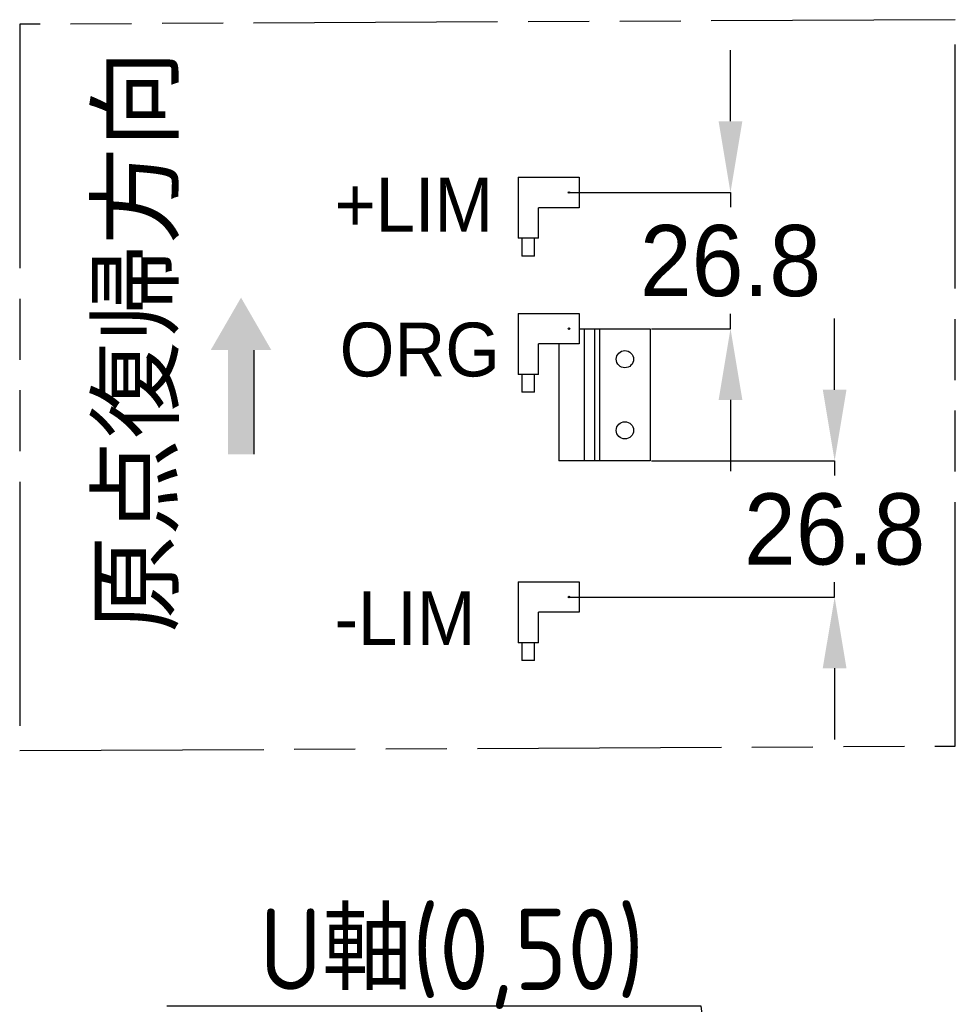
# Model space of a CAD drawing. Header units: millimetres. Extents: x 28 to 428, y 52 to 282.
# Tile 9 of 18: x 81 to 127, y 233 to 282. Entities that reach past the tile are written whole.
import ezdxf
from ezdxf import colors
from ezdxf.entities.mleader import LeaderData, LeaderLine
from ezdxf.math import Vec2, Vec3

# ---------------------------------------------------------------- set-up
doc = ezdxf.new("R2010")
doc.units = ezdxf.units.MM
doc.header["$PDSIZE"] = -1
doc.linetypes.add('AM_ISO09W050', pattern=[22.5, 12, -1.5, 3, -1.5, 3, -1.5])
doc.layers.add('AM_11', color=3, linetype='AM_ISO09W050', lineweight=25)
doc.layers.add('SLD-0', color=7, linetype='Continuous')
doc.styles.add('SLDTEXTSTYLE1', font='HGPGothicM.ttf', dxfattribs={"bigfont": 'bigfont'})
doc.styles.add('SLDTEXTSTYLE3', font='HGPGothicM.ttf')
doc.styles.get("Standard").update_dxf_attribs({"font": 'HGPGothicM.ttf'})
doc.dimstyles.new('SLDDIMSTYLE4', dxfattribs={"dimtxt": 3.5, "dimasz": 3.5, "dimexe": 0, "dimexo": 0.0625, "dimgap": 0.875, "dimtad": 0, "dimtih": 1, "dimtoh": 1, "dimdec": 3, "dimlfac": 4, "dimrnd": 1e-09, "dimzin": 12, "dimdsep": 46, "dimtxsty": 'SLDTEXTSTYLE3', "dimsah": 1, "dimcen": 0.09, "dimadec": 0, "dimazin": 3, "dimtfac": 1, "dimtdec": 3, "dimtmove": 0, "dimatfit": 0, "dimfxl": 1, "dimfrac": 2, "dimtolj": 1, "dimtzin": 12, "dimarcsym": 0})

# ---------------------------------------------------------------- blocks, each defined once
blk = doc.blocks.new('_D_9')
at = {"layer": 'Defpoints', "color": 0, "transparency": 16777216}
for p in [(107.944, 273.327), (115.886, 273.327), (111.944, 266.627)]:
    blk.add_point(p, dxfattribs=at)
at = {"layer": 'SLD-0', "color": 0, "lineweight": -2, "transparency": 16777216}
for p, q in [((115.886, 276.827), (115.886, 280.327)), ((108.007, 273.327), (115.886, 273.327)), ((115.886, 273.327), (115.886, 272.602)), ((115.886, 266.627), (115.886, 267.352)), ((112.007, 266.627), (115.886, 266.627)), ((115.886, 263.127), (115.886, 259.627))]:
    blk.add_line(p, q, dxfattribs=at)
at = {"layer": 'SLD-0', "color": 0, "transparency": 16777216}
for points in [[(115.303, 276.827), (116.469, 276.827), (115.886, 273.327)], [(115.303, 263.127), (116.469, 263.127), (115.886, 266.627)]]:
    blk.add_solid(points, dxfattribs=at)
at = {"layer": 'SLD-0', "color": 0, "transparency": 16777216, "insert": (115.886, 271.727), "char_height": 3.5, "attachment_point": 2, "style": 'SLDTEXTSTYLE3'}
blk.add_mtext('\\A1;26.8', dxfattribs=at)
blk = doc.blocks.new('_D_10')
at = {"layer": 'Defpoints', "color": 0, "transparency": 16777216}
for p in [(111.944, 260.127), (107.944, 253.427), (121.007, 253.427)]:
    blk.add_point(p, dxfattribs=at)
at = {"layer": 'SLD-0', "color": 0, "lineweight": -2, "transparency": 16777216}
for p, q in [((121.007, 263.627), (121.007, 267.127)), ((112.007, 260.127), (121.007, 260.127)), ((121.007, 260.127), (121.007, 259.402)), ((121.007, 253.427), (121.007, 254.152)), ((108.007, 253.427), (121.007, 253.427)), ((121.007, 249.927), (121.007, 246.427))]:
    blk.add_line(p, q, dxfattribs=at)
at = {"layer": 'SLD-0', "color": 0, "transparency": 16777216}
for points in [[(120.423, 263.627), (121.59, 263.627), (121.007, 260.127)], [(120.423, 249.927), (121.59, 249.927), (121.007, 253.427)]]:
    blk.add_solid(points, dxfattribs=at)
at = {"layer": 'SLD-0', "color": 0, "transparency": 16777216, "insert": (121.007, 258.527), "char_height": 3.5, "attachment_point": 2, "style": 'SLDTEXTSTYLE3'}
blk.add_mtext('\\A1;26.8', dxfattribs=at)

msp = doc.modelspace()

# ---------------------------------------------------------------- hatches: boundary and pattern name
msp.add_hatch(color=256).paths.add_polyline_path([(90.33018, 265.5715), (91.82243, 268.15616), (93.31469, 265.5715), (92.46197, 265.5715), (92.46197, 260.4552), (91.18289, 260.4552), (91.18289, 265.5715)])

# ---------------------------------------------------------------- linework, layer by layer
at = {"color": 7, "linetype": 'Continuous'}
for p, q in [((105.44414, 274.07664), (105.44414, 271.07664)), ((105.44414, 274.07664), (108.44414, 274.07664)), ((108.44414, 274.07664), (108.44414, 272.57664)), ((108.44414, 272.57664), (106.44414, 272.57664)), ((106.44414, 271.07664), (106.44414, 272.57664)), ((106.44414, 271.07664), (105.44414, 271.07664)), ((105.63164, 271.07664), (105.63164, 270.20164)), ((106.25664, 270.20164), (106.25664, 271.07664)), ((106.25664, 270.20164), (105.63164, 270.20164)), ((105.44414, 267.37664), (105.44414, 264.37664)), ((105.44414, 267.37664), (108.44414, 267.37664)), ((108.44414, 267.37664), (108.44414, 265.87664)), ((107.90664, 266.62664), (107.98164, 266.62664)), ((108.44414, 266.62664), (108.69414, 266.62664)), ((108.69414, 266.62664), (108.69414, 260.12664)), ((108.69414, 266.62664), (109.19414, 266.62664)), ((109.19414, 266.62664), (109.19414, 260.12664)), ((109.19414, 266.62664), (109.44414, 266.62664)), ((109.44414, 266.62664), (109.44414, 260.12664)), ((109.44414, 266.62664), (111.94414, 266.62664)), ((111.94414, 266.62664), (111.94414, 260.12664)), ((108.44414, 265.87664), (106.44414, 265.87664)), ((106.44414, 264.37664), (106.44414, 265.87664)), ((107.44414, 265.87664), (107.44414, 260.12664)), ((106.44414, 264.37664), (105.44414, 264.37664)), ((105.63164, 264.37664), (105.63164, 263.50164)), ((106.25664, 263.50164), (106.25664, 264.37664)), ((106.25664, 263.50164), (105.63164, 263.50164)), ((108.69414, 260.12664), (107.44414, 260.12664)), ((109.19414, 260.12664), (108.69414, 260.12664)), ((109.44414, 260.12664), (109.19414, 260.12664)), ((111.94414, 260.12664), (109.44414, 260.12664)), ((105.44414, 254.17664), (108.44414, 254.17664)), ((105.44414, 254.17664), (105.44414, 251.17664)), ((108.44414, 254.17664), (108.44414, 252.67664)), ((108.44414, 252.67664), (106.44414, 252.67664)), ((106.44414, 251.17664), (106.44414, 252.67664)), ((106.44414, 251.17664), (105.44414, 251.17664)), ((105.63164, 251.17664), (105.63164, 250.30164)), ((106.25664, 250.30164), (106.25664, 251.17664)), ((106.25664, 250.30164), (105.63164, 250.30164))]:
    msp.add_line(p, q, dxfattribs=at)
msp.add_line((92.46197, 260.4552), (92.46197, 265.5715))
for centre, radius in [((107.94414, 273.32664), 0.0375), ((107.94414, 266.62664), 0.0375), ((110.69414, 265.12664), 0.425), ((110.69414, 261.62664), 0.425), ((107.94414, 253.42664), 0.0375)]:
    msp.add_circle(centre, radius, dxfattribs=at)
at = {"layer": 'AM_11'}
msp.add_lwpolyline([(126.93939, 281.82413), (80.94039, 281.5976), (80.94039, 245.8744), (126.93939, 246.10093)], close=True, dxfattribs=at)

# ---------------------------------------------------------------- texts
at = {"layer": 'SLD-0', "insert": (84.87747, 251.66939), "char_height": 3.5, "attachment_point": 1, "rotation": 90, "style": 'SLDTEXTSTYLE1'}
msp.add_mtext('原点復帰方向\u3000\u3000', dxfattribs=at)
at = {"layer": 'SLD-0', "char_height": 2.645833, "attachment_point": 1, "style": 'SLDTEXTSTYLE3'}
for s, insert in [('+LIM', (96.4224, 274.04801)), ('ORG', (96.67228, 266.92456)), ('-LIM', (96.4224, 253.71196))]:
    msp.add_mtext(s, dxfattribs=dict(at, insert=insert))

# ---------------------------------------------------------------- dimensions: what is measured, and where the dimension line sits
at = {"layer": 'SLD-0'}
for base, p1, p2, picture, middle in [((115.88586, 273.32664), (111.94414, 266.62664), (107.94414, 273.32664), '_D_9', (115.88586, 269.97664)), ((121.00682, 253.42664), (111.94414, 260.12664), (107.94414, 253.42664), '_D_10', (121.00682, 256.77664))]:
    dim = msp.add_linear_dim(base=base, p1=p1, p2=p2, angle=90, dimstyle='SLDDIMSTYLE4', dxfattribs=at)
    dim.commit()
    dim.dimension.update_dxf_attribs({"geometry": picture, "text_midpoint": middle, "dimtype": 160})

# ---------------------------------------------------------------- leaders
ml = msp.add_multileader_mtext('Standard')
ml.set_content('{\\Fisocp,extfont|c128;U軸(0,50)^Jピン座標}', color=256, style='STANDARD')
ml.set_leader_properties()
ml.build(insert=Vec2(0, 0))
ml.multileader.update_dxf_attribs({"text_right_attachment_type": 6, "dogleg_length": 0.36})
ctx = ml.context
ctx.base_point, ctx.plane_origin = Vec3(90.29373, 236.10178), Vec3(121.74336, 227.83907)
ctx.right_attachment, ctx.text_align_type = 6, 1
notes = []
notes.append((ctx, [(1, (1, 1, 0), (114.45215, 233.30178), (-1, 0), 0.36, [(0, [(119.78398, 189.77791)], 0, [])])]))
ctx.mtext.insert, ctx.mtext.alignment, ctx.mtext.flow_direction = Vec3(102.19294, 238.10178), 2, 5
for ctx, leaders in notes:
    for number, flags, end, landing, length, lines in leaders:
        leader = LeaderData()
        leader.index, (leader.has_last_leader_line, leader.has_dogleg_vector, leader.attachment_direction) = number, flags
        leader.last_leader_point, leader.dogleg_vector, leader.dogleg_length = Vec3(end), Vec3(landing), length
        for number, points, colour, breaks in lines:
            line = LeaderLine()
            line.index, line.vertices, line.color, line.breaks = number, Vec3.list(points), colors.encode_raw_color(colour), breaks
            leader.lines.append(line)
        ctx.leaders.append(leader)

doc.saveas('drawing.dxf')
